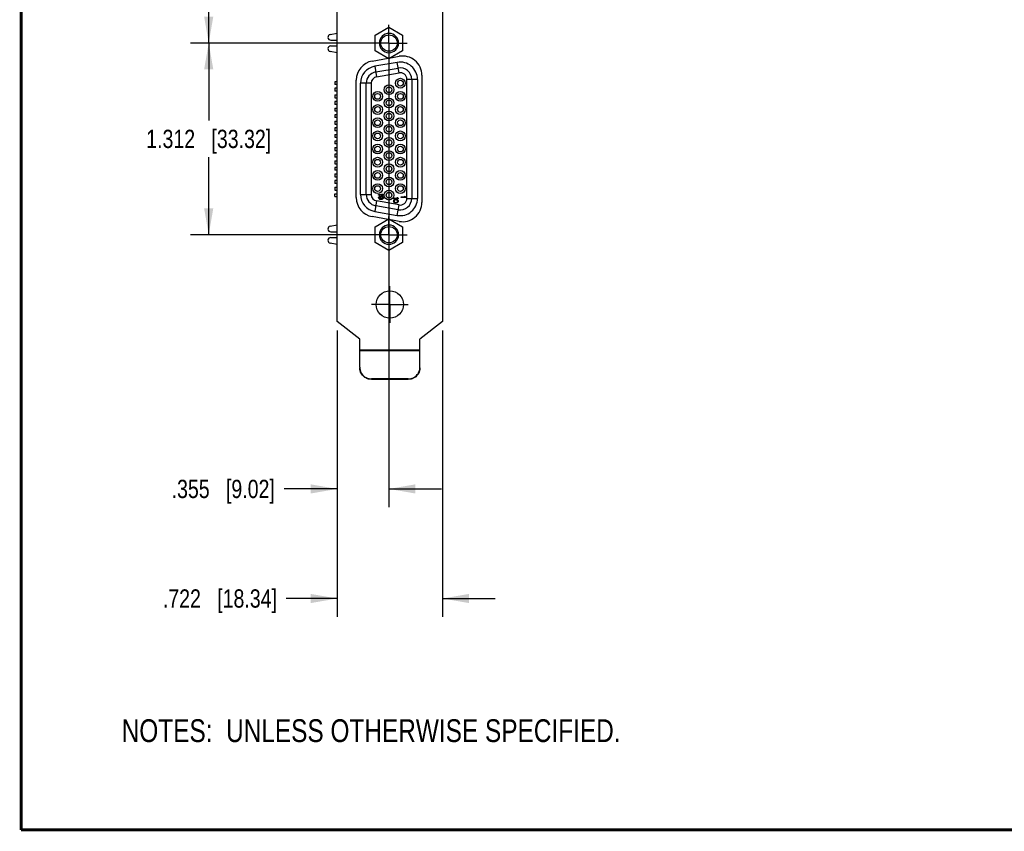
# Model space of a CAD drawing. Header units: inches. Extents: x 0.2 to 16.8, y 0.1 to 10.8.
# Tile 1 of 12: x 0.2 to 7, y 0.2 to 5.8. Entities that reach past the tile are written whole.
import ezdxf

# ---------------------------------------------------------------- set-up
doc = ezdxf.new("R2010")
doc.units = ezdxf.units.IN
doc.header["$LTSCALE"] = 0.935
doc.header["$MEASUREMENT"] = 0
doc.linetypes.add('CENTER', pattern=[0.6, 0.375, -0.075, 0.075, -0.075])
doc.layers.get('0').update_dxf_attribs({"linetype": 'CONTINUOUS'})
for name, color, linetype in [('02___PRT_ALL_AXES', 7, 'CONTINUOUS'), ('DETAIL', 7, 'CONTINUOUS'), ('DIMENSIONS', 7, 'CONTINUOUS')]:
    doc.layers.add(name, color=color, linetype=linetype)
doc.styles.get("Standard").update_dxf_attribs({"font": 'txt', "width": 0.8})
doc.dimstyles.new('DIMSTYLE_1', dxfattribs={"dimtxt": 0.125, "dimasz": 0.18, "dimexe": 0.18, "dimexo": 0.0625, "dimgap": 0.09, "dimtad": 0, "dimtih": 1, "dimtoh": 1, "dimdec": 3, "dimzin": 4, "dimdsep": 46, "dimtxsty": 'STANDARD', "dimblk": '_FILLED', "dimblk1": '_FILLED', "dimblk2": '_FILLED', "dimcen": 0.09, "dimadec": 0, "dimazin": 0, "dimtp": 0.01, "dimtm": 0.01, "dimtfac": 1, "dimtdec": 3, "dimtofl": 0, "dimtmove": 0, "dimatfit": 3, "dimldrblk": '_FILLED', "dimfxl": 1, "dimtolj": 1, "dimtzin": 4, "dimarcsym": 0})

# ---------------------------------------------------------------- blocks, each defined once
blk = doc.blocks.new('_FILLED')
at = {"color": 0, "linetype": 'BYBLOCK'}
blk.add_solid([(0, 0), (-1, 0.174), (-1, -0.174)], dxfattribs=at)
blk = doc.blocks.new('*D7')
at = {"layer": 'DIMENSIONS', "color": 2, "linetype": 'CONTINUOUS'}
for p, q in [((2.2204, 8.0674), (1.4079, 8.0674)), ((1.5329, 8.0674), (1.5329, 6.9807)), ((1.5329, 5.644), (1.5329, 6.7307)), ((2.7035, 5.644), (1.4079, 5.644))]:
    blk.add_line(p, q, dxfattribs=at)
at = {"layer": 'DIMENSIONS', "color": 2, "linetype": 'CONTINUOUS', "xscale": 0.18, "yscale": 0.18, "zscale": 0.18}
for p, rotation in [((1.5329, 8.0674), 90), ((1.5329, 5.644), 270)]:
    blk.add_blockref('_FILLED', p, dxfattribs=dict(at, rotation=rotation))
at = {"layer": 'DIMENSIONS', "color": 2, "linetype": 'CONTINUOUS', "insert": (1.5329, 6.9182), "char_height": 0.125, "width": 1.325, "attachment_point": 2, "line_spacing_factor": 0.9}
blk.add_mtext('2.423{\\Ftxt.shx;\\W1.000000;\\H0.125000; }[61.56]', dxfattribs=at)
blk = doc.blocks.new('*D8')
at = {"layer": 'DIMENSIONS', "color": 2, "linetype": 'CONTINUOUS'}
for p, q in [((2.7035, 5.644), (1.4079, 5.644)), ((1.5329, 5.644), (1.5329, 5.113)), ((1.5329, 4.3321), (1.5329, 4.863)), ((2.7035, 4.3321), (1.4079, 4.3321))]:
    blk.add_line(p, q, dxfattribs=at)
at = {"layer": 'DIMENSIONS', "color": 2, "linetype": 'CONTINUOUS', "xscale": 0.18, "yscale": 0.18, "zscale": 0.18}
for p, rotation in [((1.5329, 5.644), 90), ((1.5329, 4.3321), 270)]:
    blk.add_blockref('_FILLED', p, dxfattribs=dict(at, rotation=rotation))
at = {"layer": 'DIMENSIONS', "color": 2, "linetype": 'CONTINUOUS', "insert": (1.5329, 5.0505), "char_height": 0.125, "width": 1.325, "attachment_point": 2, "line_spacing_factor": 0.9}
blk.add_mtext('1.312{\\Ftxt.shx;\\W1.000000;\\H0.125000; }[33.32]', dxfattribs=at)
blk = doc.blocks.new('*D9')
at = {"layer": 'DIMENSIONS', "color": 2, "linetype": 'CONTINUOUS'}
for p, q in [((2.766, 5.6158), (2.766, 2.4671)), ((2.4109, 3.676), (2.4109, 2.4671)), ((2.4109, 2.5921), (2.0479, 2.5921)), ((2.766, 2.5921), (3.126, 2.5921))]:
    blk.add_line(p, q, dxfattribs=at)
at = {"layer": 'DIMENSIONS', "color": 2, "linetype": 'CONTINUOUS', "xscale": 0.18, "yscale": 0.18, "zscale": 0.18}
blk.add_blockref('_FILLED', (2.4109, 2.5921), dxfattribs=at)
at = {"layer": 'DIMENSIONS', "color": 2, "linetype": 'CONTINUOUS', "xscale": 0.18, "yscale": 0.18, "zscale": 0.18, "rotation": 180.0001724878}
blk.add_blockref('_FILLED', (2.766, 2.5921), dxfattribs=at)
at = {"layer": 'DIMENSIONS', "color": 2, "linetype": 'CONTINUOUS', "insert": (1.9854, 2.6546), "char_height": 0.125, "width": 1.125, "attachment_point": 3, "line_spacing_factor": 0.9}
blk.add_mtext('.355{\\Ftxt.shx;\\W1.000000;\\H0.125000; }[9.02]', dxfattribs=at)
blk = doc.blocks.new('*D10')
at = {"layer": 'DIMENSIONS', "color": 2, "linetype": 'CONTINUOUS'}
for p, q in [((2.4109, 3.676), (2.4109, 1.7171)), ((3.1329, 3.676), (3.1329, 1.7171)), ((2.4109, 1.8421), (2.0624, 1.8421)), ((3.1329, 1.8421), (3.4929, 1.8421))]:
    blk.add_line(p, q, dxfattribs=at)
at = {"layer": 'DIMENSIONS', "color": 2, "linetype": 'CONTINUOUS', "xscale": 0.18, "yscale": 0.18, "zscale": 0.18}
blk.add_blockref('_FILLED', (2.4109, 1.8421), dxfattribs=at)
at = {"layer": 'DIMENSIONS', "color": 2, "linetype": 'CONTINUOUS', "xscale": 0.18, "yscale": 0.18, "zscale": 0.18, "rotation": 180.0001724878}
blk.add_blockref('_FILLED', (3.1329, 1.8421), dxfattribs=at)
at = {"layer": 'DIMENSIONS', "color": 2, "linetype": 'CONTINUOUS', "insert": (1.9999, 1.9046), "char_height": 0.125, "width": 1.225, "attachment_point": 3, "line_spacing_factor": 0.9}
blk.add_mtext('.722{\\Ftxt.shx;\\W1.000000;\\H0.125000; }[18.34]', dxfattribs=at)
blk = doc.blocks.new('NOTES_HEADER_BL0', base_point=(3.1215, 0.9375))
at = {"layer": 'DETAIL', "color": 2, "linetype": 'CONTINUOUS', "width": 0.8}
blk.add_text('NOTES:  UNLESS OTHERWISE SPECIFIED.', height=0.156, dxfattribs=at).set_placement((0.9375, 0.8595))

msp = doc.modelspace()

# ---------------------------------------------------------------- linework, layer by layer
at = {"color": 7, "linetype": 'CONTINUOUS'}
for p, q in [((3.1329, 7.7904), (3.1329, 3.7385)), ((2.4109, 3.7385), (2.4109, 7.4544)), ((2.6725, 5.6979), (2.766, 5.7519)), ((2.766, 5.7519), (2.8595, 5.6979)), ((2.3645, 5.7026), (2.4109, 5.7119)), ((2.3684, 5.6636), (2.4109, 5.6636)), ((2.6725, 5.59), (2.6725, 5.6979)), ((2.8595, 5.6979), (2.8595, 5.59)), ((2.3684, 5.6242), (2.4109, 5.6242)), ((2.766, 5.536), (2.6725, 5.59)), ((2.8595, 5.59), (2.766, 5.536)), ((2.4109, 5.5759), (2.3645, 5.5852)), ((2.6511, 5.5205), (2.7596, 5.5397)), ((2.7779, 5.5429), (2.8361, 5.5531)), ((2.8223, 5.5118), (2.6687, 5.4848)), ((2.6687, 5.4848), (2.6814, 5.4131)), ((2.6755, 5.446), (2.8291, 5.4731)), ((2.8349, 5.4401), (2.8223, 5.5118)), ((2.542, 4.5858), (2.542, 5.3905)), ((2.6814, 5.4131), (2.8349, 5.4401)), ((2.9609, 5.3955), (2.888, 5.3955)), ((2.888, 4.5806), (2.888, 5.3955)), ((2.9215, 5.3955), (2.9215, 4.5806)), ((2.9609, 5.3955), (2.9609, 4.5806)), ((2.991, 5.4231), (2.991, 4.5531)), ((2.4109, 5.3789), (2.3947, 5.3789)), ((2.3947, 5.3789), (2.3947, 5.3593)), ((2.4109, 5.3593), (2.3947, 5.3593)), ((2.4109, 5.3341), (2.3947, 5.3341)), ((2.3947, 5.3341), (2.3947, 5.3144)), ((2.6439, 5.3685), (2.5711, 5.3684)), ((2.5711, 4.6076), (2.5711, 5.3684)), ((2.6105, 4.6076), (2.6105, 5.3685)), ((2.6439, 5.3685), (2.6439, 4.6076)), ((2.4109, 5.3144), (2.3947, 5.3144)), ((2.3947, 5.2888), (2.4109, 5.2888)), ((2.3947, 5.2888), (2.3947, 5.2691)), ((2.3947, 5.2691), (2.4109, 5.2691)), ((2.4109, 5.2439), (2.3947, 5.2439)), ((2.3947, 5.2439), (2.3947, 5.2242)), ((2.4109, 5.2242), (2.3947, 5.2242)), ((2.3947, 5.1986), (2.4109, 5.1986)), ((2.3947, 5.1986), (2.3947, 5.179)), ((2.3947, 5.179), (2.4109, 5.179)), ((2.4109, 5.1537), (2.3947, 5.1537)), ((2.3947, 5.1537), (2.3947, 5.1341)), ((2.4109, 5.1341), (2.3947, 5.1341)), ((2.3947, 5.1085), (2.4109, 5.1085)), ((2.3947, 5.1085), (2.3947, 5.0888)), ((2.3947, 5.0888), (2.4109, 5.0888)), ((2.4109, 5.0636), (2.3947, 5.0636)), ((2.3947, 5.0636), (2.3947, 5.0439)), ((2.4109, 5.0439), (2.3947, 5.0439)), ((2.3947, 5.0183), (2.4109, 5.0183)), ((2.3947, 5.0183), (2.3947, 4.9986)), ((2.3947, 4.9986), (2.4109, 4.9986)), ((2.4109, 4.9734), (2.3947, 4.9734)), ((2.3947, 4.9734), (2.3947, 4.9537)), ((2.4109, 4.9537), (2.3947, 4.9537)), ((2.3947, 4.9282), (2.4109, 4.9282)), ((2.3947, 4.9282), (2.3947, 4.9085)), ((2.3947, 4.9085), (2.4109, 4.9085)), ((2.4109, 4.8833), (2.3947, 4.8833)), ((2.3947, 4.8833), (2.3947, 4.8636)), ((2.4109, 4.8636), (2.3947, 4.8636)), ((2.3947, 4.838), (2.4109, 4.838)), ((2.3947, 4.838), (2.3947, 4.8183)), ((2.3947, 4.8183), (2.4109, 4.8183)), ((2.4109, 4.7931), (2.3947, 4.7931)), ((2.3947, 4.7931), (2.3947, 4.7734)), ((2.4109, 4.7734), (2.3947, 4.7734)), ((2.3947, 4.7479), (2.4109, 4.7479)), ((2.3947, 4.7479), (2.3947, 4.7282)), ((2.3947, 4.7282), (2.4109, 4.7282)), ((2.4109, 4.703), (2.3947, 4.703)), ((2.3947, 4.703), (2.3947, 4.6833)), ((2.4109, 4.6833), (2.3947, 4.6833)), ((2.3947, 4.6577), (2.4109, 4.6577)), ((2.3947, 4.6577), (2.3947, 4.638)), ((2.3947, 4.638), (2.4109, 4.638)), ((2.3947, 4.6128), (2.4109, 4.6128)), ((2.3947, 4.5931), (2.3947, 4.6128)), ((2.3947, 4.5931), (2.4109, 4.5931)), ((2.5711, 4.6076), (2.6439, 4.6076)), ((2.6951, 4.6062), (2.7213, 4.6062)), ((2.6951, 4.6022), (2.6951, 4.6062)), ((2.7266, 4.6022), (2.6951, 4.6022)), ((2.6951, 4.5865), (2.6958, 4.5898)), ((2.6951, 4.5839), (2.6951, 4.5865)), ((2.6958, 4.5806), (2.6951, 4.5839)), ((2.6958, 4.5898), (2.6978, 4.593)), ((2.6978, 4.5773), (2.6958, 4.5806)), ((2.6978, 4.593), (2.7005, 4.595)), ((2.6991, 4.5891), (2.6985, 4.5871)), ((2.6985, 4.5871), (2.6985, 4.5832)), ((2.6985, 4.5832), (2.6991, 4.5812)), ((2.7005, 4.5911), (2.6991, 4.5891)), ((2.6991, 4.5812), (2.7005, 4.5793)), ((2.7005, 4.595), (2.7025, 4.5957)), ((2.7025, 4.5924), (2.7005, 4.5911)), ((2.7025, 4.5957), (2.7025, 4.5924)), ((2.7065, 4.5871), (2.7072, 4.5904)), ((2.7065, 4.5839), (2.7065, 4.5871)), ((2.7072, 4.5806), (2.7065, 4.5839)), ((2.7072, 4.5904), (2.7092, 4.5937)), ((2.7099, 4.5766), (2.7072, 4.5806)), ((2.7092, 4.5937), (2.7119, 4.5957)), ((2.7105, 4.5898), (2.7099, 4.5878)), ((2.7099, 4.5878), (2.7099, 4.5832)), ((2.7099, 4.5832), (2.7105, 4.5812)), ((2.7119, 4.5917), (2.7105, 4.5898)), ((2.7105, 4.5812), (2.7119, 4.5793)), ((2.7119, 4.5957), (2.7152, 4.597)), ((2.7139, 4.593), (2.7119, 4.5917)), ((2.7159, 4.5937), (2.7139, 4.593)), ((2.7152, 4.597), (2.7179, 4.597)), ((2.7172, 4.5937), (2.7159, 4.5937)), ((2.7166, 4.6101), (2.7219, 4.6101)), ((2.7213, 4.6062), (2.7166, 4.6101)), ((2.7192, 4.593), (2.7172, 4.5937)), ((2.7179, 4.597), (2.7213, 4.5957)), ((2.7213, 4.5917), (2.7192, 4.593)), ((2.7213, 4.5957), (2.7239, 4.5937)), ((2.7226, 4.5898), (2.7213, 4.5917)), ((2.7213, 4.5793), (2.7226, 4.5812)), ((2.7219, 4.6101), (2.7266, 4.6062)), ((2.7233, 4.5878), (2.7226, 4.5898)), ((2.7226, 4.5812), (2.7233, 4.5832)), ((2.7233, 4.5832), (2.7233, 4.5878)), ((2.7239, 4.5937), (2.7259, 4.5904)), ((2.7259, 4.5806), (2.7239, 4.5773)), ((2.7259, 4.5904), (2.7266, 4.5871)), ((2.7266, 4.5839), (2.7259, 4.5806)), ((2.7266, 4.6062), (2.7266, 4.6022)), ((2.7266, 4.5871), (2.7266, 4.5839)), ((2.7975, 4.5825), (2.8236, 4.5825)), ((2.7975, 4.5786), (2.7975, 4.5825)), ((2.8189, 4.5865), (2.8243, 4.5865)), ((2.8236, 4.5825), (2.8189, 4.5865)), ((2.8243, 4.5865), (2.829, 4.5825)), ((2.829, 4.5825), (2.829, 4.5786)), ((2.8487, 4.5904), (2.8748, 4.5904)), ((2.8487, 4.5865), (2.8487, 4.5904)), ((2.8802, 4.5865), (2.8487, 4.5865)), ((2.8701, 4.5944), (2.8755, 4.5944)), ((2.8748, 4.5904), (2.8701, 4.5944)), ((2.8755, 4.5944), (2.8802, 4.5904)), ((2.8802, 4.5904), (2.8802, 4.5865)), ((2.888, 4.5806), (2.9609, 4.5806)), ((2.6814, 4.5631), (2.6687, 4.4913)), ((2.8291, 4.503), (2.6755, 4.5301)), ((2.8349, 4.536), (2.6814, 4.5631)), ((2.7005, 4.5753), (2.6978, 4.5773)), ((2.7005, 4.5793), (2.7025, 4.578)), ((2.7038, 4.574), (2.7005, 4.5753)), ((2.7025, 4.578), (2.7045, 4.5773)), ((2.7085, 4.5734), (2.7038, 4.574)), ((2.7045, 4.5773), (2.7085, 4.5766)), ((2.7085, 4.5766), (2.7099, 4.5766)), ((2.7132, 4.5734), (2.7085, 4.5734)), ((2.7119, 4.5793), (2.7139, 4.578)), ((2.7179, 4.574), (2.7132, 4.5734)), ((2.7139, 4.578), (2.7159, 4.5773)), ((2.7159, 4.5773), (2.7172, 4.5773)), ((2.7172, 4.5773), (2.7192, 4.578)), ((2.7213, 4.5753), (2.7179, 4.574)), ((2.7192, 4.578), (2.7213, 4.5793)), ((2.7239, 4.5773), (2.7213, 4.5753)), ((2.829, 4.5786), (2.7975, 4.5786)), ((2.7975, 4.5615), (2.7982, 4.5655)), ((2.7982, 4.5576), (2.7975, 4.5615)), ((2.7982, 4.5655), (2.8002, 4.5688)), ((2.8002, 4.5543), (2.7982, 4.5576)), ((2.8002, 4.5688), (2.8022, 4.5707)), ((2.8022, 4.5524), (2.8002, 4.5543)), ((2.8015, 4.5648), (2.8008, 4.5615)), ((2.8008, 4.5615), (2.8015, 4.5583)), ((2.8028, 4.5668), (2.8015, 4.5648)), ((2.8015, 4.5583), (2.8028, 4.5563)), ((2.8022, 4.5707), (2.8049, 4.572)), ((2.8049, 4.551), (2.8022, 4.5524)), ((2.8069, 4.5694), (2.8028, 4.5668)), ((2.8028, 4.5563), (2.8069, 4.5537)), ((2.8049, 4.572), (2.8069, 4.5727)), ((2.8069, 4.5504), (2.8049, 4.551)), ((2.8069, 4.5727), (2.8102, 4.5734)), ((2.8109, 4.5701), (2.8069, 4.5694)), ((2.8069, 4.5537), (2.8109, 4.553)), ((2.8102, 4.5497), (2.8069, 4.5504)), ((2.8102, 4.5734), (2.8162, 4.5734)), ((2.8162, 4.5497), (2.8102, 4.5497)), ((2.8156, 4.5701), (2.8109, 4.5701)), ((2.8109, 4.553), (2.8156, 4.553)), ((2.8196, 4.5694), (2.8156, 4.5701)), ((2.8156, 4.553), (2.8196, 4.5537)), ((2.8162, 4.5734), (2.8196, 4.5727)), ((2.8196, 4.5504), (2.8162, 4.5497)), ((2.8196, 4.5727), (2.8216, 4.572)), ((2.8236, 4.5668), (2.8196, 4.5694)), ((2.8196, 4.5537), (2.8236, 4.5563)), ((2.8216, 4.551), (2.8196, 4.5504)), ((2.8216, 4.572), (2.8243, 4.5707)), ((2.8243, 4.5524), (2.8216, 4.551)), ((2.8223, 4.4642), (2.8349, 4.536)), ((2.825, 4.5648), (2.8236, 4.5668)), ((2.8236, 4.5563), (2.825, 4.5583)), ((2.8243, 4.5707), (2.8263, 4.5688)), ((2.8263, 4.5543), (2.8243, 4.5524)), ((2.8256, 4.5615), (2.825, 4.5648)), ((2.825, 4.5583), (2.8256, 4.5615)), ((2.8263, 4.5688), (2.8283, 4.5655)), ((2.8283, 4.5576), (2.8263, 4.5543)), ((2.8283, 4.5655), (2.829, 4.5615)), ((2.829, 4.5615), (2.8283, 4.5576)), ((2.7599, 4.4366), (2.6511, 4.4558)), ((2.6687, 4.4913), (2.8223, 4.4642)), ((2.3645, 4.3908), (2.4109, 4.4001)), ((2.6725, 4.3861), (2.766, 4.4401)), ((2.6725, 4.2782), (2.6725, 4.3861)), ((2.766, 4.4401), (2.8595, 4.3861)), ((2.8361, 4.4231), (2.7775, 4.4335)), ((2.8595, 4.3861), (2.8595, 4.2782)), ((2.3684, 4.3518), (2.4109, 4.3518)), ((2.3684, 4.3124), (2.4109, 4.3124)), ((2.4109, 4.2641), (2.3645, 4.2734)), ((2.766, 4.2242), (2.6725, 4.2782)), ((2.8595, 4.2782), (2.766, 4.2242)), ((2.5659, 3.6174), (2.4109, 3.7385)), ((3.1329, 3.7385), (2.9779, 3.6174)), ((2.5659, 3.4248), (2.5659, 3.6174)), ((2.9779, 3.4248), (2.9779, 3.6174)), ((2.5659, 3.5434), (2.9779, 3.5434)), ((2.5659, 3.5403), (2.9779, 3.5403)), ((2.5659, 3.4248), (2.5659, 3.4248)), ((2.8979, 3.3451), (2.6459, 3.3451)), ((2.6459, 3.3451), (2.6459, 3.3421)), ((2.8979, 3.3421), (2.6459, 3.3421)), ((2.8979, 3.3451), (2.8979, 3.3421))]:
    msp.add_line(p, q, dxfattribs=at)
at = {"color": 7, "linetype": 'CONTINUOUS', "const_width": 0.02}
for points in [[(0.25, 10.7586), (0.25, 0.2586)], [(0.25, 0.2586), (16.75, 0.2586)]]:
    msp.add_lwpolyline(points, dxfattribs=at)
at = {"color": 7, "linetype": 'CONTINUOUS'}
for centre, radius in [((2.766, 5.644), 0.056), ((2.8439, 5.3692), 0.0335), ((2.8439, 5.3692), 0.0197), ((2.766, 5.3243), 0.0335), ((2.766, 5.3243), 0.0197), ((2.688, 5.279), 0.0335), ((2.688, 5.279), 0.0197), ((2.766, 5.2341), 0.0335), ((2.766, 5.2341), 0.0197), ((2.8439, 5.279), 0.0335), ((2.8439, 5.279), 0.0197), ((2.688, 5.1888), 0.0335), ((2.688, 5.1888), 0.0197), ((2.8439, 5.1888), 0.0335), ((2.8439, 5.1888), 0.0197), ((2.688, 5.0987), 0.0335), ((2.766, 5.144), 0.0335), ((2.766, 5.144), 0.0197), ((2.8439, 5.0987), 0.0335), ((2.688, 5.0987), 0.0197), ((2.766, 5.0538), 0.0335), ((2.766, 5.0538), 0.0197), ((2.8439, 5.0987), 0.0197), ((2.688, 5.0085), 0.0335), ((2.688, 5.0085), 0.0197), ((2.766, 4.9636), 0.0335), ((2.8439, 5.0085), 0.0335), ((2.8439, 5.0085), 0.0197), ((2.688, 4.9184), 0.0335), ((2.688, 4.9184), 0.0197), ((2.766, 4.9636), 0.0197), ((2.8439, 4.9184), 0.0335), ((2.8439, 4.9184), 0.0197), ((2.688, 4.8282), 0.0335), ((2.766, 4.8735), 0.0335), ((2.766, 4.8735), 0.0197), ((2.8439, 4.8282), 0.0335), ((2.688, 4.8282), 0.0197), ((2.766, 4.7833), 0.0335), ((2.766, 4.7833), 0.0197), ((2.8439, 4.8282), 0.0197), ((2.688, 4.7381), 0.0335), ((2.688, 4.7381), 0.0197), ((2.766, 4.6932), 0.0335), ((2.8439, 4.7381), 0.0335), ((2.8439, 4.7381), 0.0197), ((2.688, 4.6479), 0.0335), ((2.688, 4.6479), 0.0197), ((2.766, 4.6932), 0.0197), ((2.8439, 4.6479), 0.0335), ((2.8439, 4.6479), 0.0197), ((2.766, 4.603), 0.0335), ((2.766, 4.603), 0.0197), ((2.766, 4.3321), 0.056), ((2.7719, 3.8544), 0.0935)]:
    msp.add_circle(centre, radius, dxfattribs=at)
for centre, radius, start, end in [((2.3684, 5.6833), 0.0197, 101.3101, 270.00017), ((2.766, 5.644), 0.066, 90, 88.59736), ((2.3684, 5.6045), 0.0197, 90.00017, 258.69024), ((2.859, 5.4231), 0.132, 0.00017, 100.00017), ((2.674, 5.3905), 0.132, 100.00017, 180.00017), ((2.6892, 5.3684), 0.1181, 100.00013, 180.00021), ((2.8428, 5.3955), 0.1181, 0.0001, 100.00025), ((2.8428, 5.3955), 0.0787, 0.00017, 100.00017), ((2.6892, 5.3685), 0.0787, 100.00017, 180.00017), ((2.6892, 5.3685), 0.0453, 100.00017, 180.00017), ((2.8428, 5.3955), 0.0453, 0.00017, 100.00017), ((2.674, 4.5858), 0.132, 180.00017, 260.00017), ((2.6892, 4.6076), 0.1181, 180.00013, 260.00021), ((2.6892, 4.6076), 0.0787, 180.00017, 260.00017), ((2.6892, 4.6076), 0.0453, 180.00017, 260.00017), ((2.8428, 4.5806), 0.1181, 260.0001, 0.00025), ((2.8428, 4.5806), 0.0787, 260.00017, 0.00017), ((2.8428, 4.5806), 0.0453, 260.00017, 0.00017), ((2.859, 4.5531), 0.132, 260.00017, 0.00017), ((2.3684, 4.3715), 0.0197, 101.3101, 270.00017), ((2.766, 4.3321), 0.066, 90, 88.59736), ((2.3684, 4.2927), 0.0197, 90.00017, 258.69024), ((2.6444, 3.4248), 0.0785, 180.01286, 182.18803)]:
    msp.add_arc(centre, radius, start, end, dxfattribs=at)
for points, knots in [([(2.6459, 3.3421), (2.6407, 3.3421), (2.6328, 3.3428), (2.6227, 3.3454), (2.6128, 3.3489), (2.6012, 3.3551), (2.589, 3.365), (2.579, 3.3772), (2.5728, 3.3887), (2.5693, 3.3986), (2.5667, 3.4087), (2.5659, 3.4165), (2.5659, 3.4217)], [0, 0, 0, 0, 0.125095, 0.187842, 0.250534, 0.37561, 0.500611, 0.625518, 0.75033, 0.812837, 0.875373, 1, 1, 1, 1]), ([(2.566, 3.4218), (2.5662, 3.4167), (2.5672, 3.4091), (2.57, 3.3993), (2.5737, 3.3898), (2.5801, 3.3787), (2.5901, 3.367), (2.6022, 3.3575), (2.6136, 3.3516), (2.6232, 3.3483), (2.6332, 3.3459), (2.6408, 3.3451), (2.6459, 3.3451)], [0, 0, 0, 0, 0.124725, 0.187247, 0.249732, 0.374531, 0.499441, 0.62443, 0.749501, 0.812188, 0.874926, 1, 1, 1, 1]), ([(2.8979, 3.3451), (2.9032, 3.3451), (2.911, 3.3459), (2.9212, 3.3484), (2.9311, 3.3519), (2.9427, 3.3581), (2.9549, 3.3681), (2.9649, 3.3802), (2.9711, 3.3918), (2.9746, 3.4016), (2.9771, 3.4118), (2.9779, 3.4196), (2.9779, 3.4248)], [0, 0, 0, 0, 0.125095, 0.187842, 0.250534, 0.37561, 0.500611, 0.625519, 0.75033, 0.812837, 0.875373, 1, 1, 1, 1]), ([(2.9779, 3.4218), (2.9779, 3.4165), (2.9771, 3.4087), (2.9746, 3.3986), (2.9711, 3.3888), (2.9649, 3.3772), (2.9549, 3.365), (2.9427, 3.3551), (2.9311, 3.3489), (2.9212, 3.3454), (2.911, 3.3428), (2.9032, 3.3421), (2.8979, 3.3421)], [0, 0, 0, 0, 0.124627, 0.187163, 0.24967, 0.374481, 0.499389, 0.62439, 0.749466, 0.812158, 0.874905, 1, 1, 1, 1])]:
    msp.add_open_spline(points, degree=3, knots=knots, dxfattribs=at)
at = {"layer": '02___PRT_ALL_AXES', "color": 7, "linetype": 'CENTER'}
for p, q in [((2.766, 5.644), (2.766, 5.7691)), ((2.766, 5.644), (2.6409, 5.644)), ((2.766, 5.644), (2.8911, 5.644)), ((2.766, 5.644), (2.766, 5.5189)), ((2.766, 4.3321), (2.766, 4.4572)), ((2.766, 4.3321), (2.6409, 4.3321)), ((2.766, 4.3321), (2.8911, 4.3321)), ((2.766, 4.3321), (2.766, 4.207)), ((2.7719, 3.8544), (2.7719, 3.9795)), ((2.7719, 3.8544), (2.6468, 3.8544)), ((2.7719, 3.8544), (2.897, 3.8544)), ((2.7719, 3.8544), (2.7719, 3.7293))]:
    msp.add_line(p, q, dxfattribs=at)

# ---------------------------------------------------------------- block references
at = {"layer": 'DETAIL', "color": 2, "linetype": 'CONTINUOUS'}
msp.add_blockref('NOTES_HEADER_BL0', (3.1215, 0.9375), dxfattribs=at)

# ---------------------------------------------------------------- dimensions: what is measured, and where the dimension line sits
at = {"layer": 'DIMENSIONS', "color": 2, "linetype": 'CONTINUOUS'}
for base, p1, p2, angle, picture, middle in [((1.5329, 5.644), (2.2204, 8.0674), (2.7035, 5.644), 270, '*D7', (1.3829, 6.8557)), ((2.766, 2.5921), (2.4109, 3.676), (2.766, 5.6158), 0.00017, '*D9', (1.1729, 2.5921)), ((1.5329, 4.3321), (2.7035, 5.644), (2.7035, 4.3321), 270, '*D8', (1.3829, 4.988)), ((3.1329, 1.8421), (2.4109, 3.676), (3.1329, 3.676), 0.00017, '*D10', (1.1374, 1.8421))]:
    dim = msp.add_linear_dim(base=base, p1=p1, p2=p2, angle=angle, dimstyle='DIMSTYLE_1', dxfattribs=at)
    dim.commit()
    dim.dimension.update_dxf_attribs({"geometry": picture, "text_midpoint": middle, "dimtype": 160})

doc.saveas('drawing.dxf')
